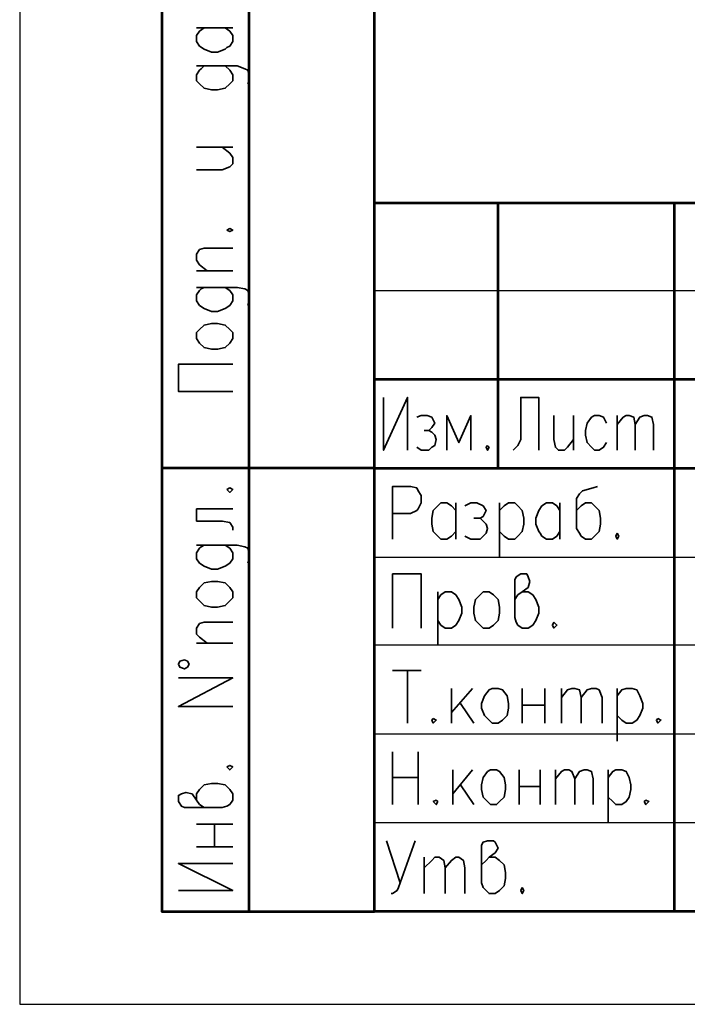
# Model space of a CAD drawing. Header units: millimetres. Extents: x -4 to 206, y 6 to 303.
# Tile 1 of 11: x -4 to 33, y 6 to 62. Entities that reach past the tile are written whole.
import ezdxf
from ezdxf.xclip import XClip

# ---------------------------------------------------------------- set-up
doc = ezdxf.new("R2010")
doc.units = ezdxf.units.MM
doc.header["$MEASUREMENT"] = 0
doc.header["$XCLIPFRAME"] = 0
doc.layers.get('0').update_dxf_attribs({"linetype": 'CONTINUOUS'})

# ---------------------------------------------------------------- blocks, each defined once
blk = doc.blocks.new('MF4_2')
at = {"color": 7, "linetype": 'Continuous', "lineweight": 53, "true_color": 0x000007}
blk.add_line((15.748, 11.515), (15.748, 297.011), dxfattribs=at)
blk = doc.blocks.new('MF607_4')
at = {"color": 7, "linetype": 'Continuous', "lineweight": 53, "true_color": 0x000007}
blk.add_lwpolyline([(199.729, 297.011), (199.729, 11.515), (15.748, 11.515)], dxfattribs=at)

msp = doc.modelspace()

# ---------------------------------------------------------------- linework, layer by layer
at = {"color": 7, "linetype": 'Continuous', "lineweight": 25}
for p, q in [((-4.174, 303.3), (-4.174, 6.309)), ((-4.174, 6.309), (205.791, 6.309))]:
    msp.add_line(p, q, dxfattribs=at)
at = {"color": 7, "linetype": 'Continuous', "lineweight": 53, "true_color": 0x000007}
for p, q in [((8.721, 11.515), (8.721, 155.787)), ((15.748, 51.308), (199.729, 51.308)), ((22.691, 36.407), (22.691, 51.308)), ((32.597, 11.515), (32.597, 51.308)), ((15.748, 41.402), (80.349, 41.402)), ((15.748, 36.407), (3.81, 36.407)), ((15.748, 36.407), (80.349, 36.407))]:
    msp.add_line(p, q, dxfattribs=at)
at = {"color": 7, "linetype": 'Continuous', "lineweight": 35, "true_color": 0x000007}
for p, q in [((5.757, 61.129), (7.789, 61.129)), ((5.757, 54.441), (7.789, 54.441)), ((5.757, 47.498), (7.789, 47.498)), ((26.924, 39.37), (26.924, 37.423)), ((29.379, 39.37), (29.379, 37.423)), ((20.32, 34.459), (20.32, 32.427)), ((22.775, 34.459), (22.775, 31.411)), ((26.162, 34.459), (26.162, 32.427)), ((5.757, 34.121), (7.789, 34.121)), ((19.304, 29.464), (19.304, 26.501)), ((5.757, 26.585), (7.789, 26.585)), ((16.764, 25.061), (18.373, 25.061)), ((17.611, 25.061), (17.611, 22.098)), ((20.066, 24.045), (20.066, 22.098)), ((21.251, 24.045), (20.066, 22.691)), ((24.045, 24.045), (24.045, 22.098)), ((25.315, 24.045), (25.315, 22.098)), ((26.247, 24.045), (26.247, 22.098)), ((29.379, 24.045), (29.379, 21.082)), ((20.574, 23.199), (21.336, 22.098)), ((24.045, 23.114), (25.315, 23.114)), ((16.764, 20.489), (16.764, 17.526)), ((18.203, 17.526), (18.203, 20.489)), ((20.151, 19.473), (20.151, 17.526)), ((21.251, 19.473), (20.151, 18.119)), ((23.876, 19.473), (23.876, 17.526)), ((25.061, 19.473), (25.061, 17.526)), ((25.908, 19.473), (25.908, 17.526)), ((28.871, 19.473), (28.871, 16.51)), ((16.764, 19.05), (18.203, 19.05)), ((20.574, 18.627), (21.336, 17.526)), ((23.876, 18.542), (25.061, 18.542)), ((5.757, 16.425), (7.789, 16.425)), ((6.773, 15.155), (6.773, 16.425)), ((16.425, 15.494), (17.187, 13.123)), ((5.757, 15.155), (7.789, 15.155)), ((18.542, 14.563), (18.542, 12.531))]:
    msp.add_line(p, q, dxfattribs=at)
at = {"color": 7, "linetype": 'Continuous', "lineweight": 25, "true_color": 0x000007}
for p, q in [((15.748, 46.397), (80.349, 46.397)), ((15.748, 31.411), (80.349, 31.411)), ((15.748, 26.501), (80.349, 26.501)), ((15.748, 21.505), (80.349, 21.505)), ((15.748, 16.51), (80.349, 16.51))]:
    msp.add_line(p, q, dxfattribs=at)
at = {"color": 7, "linetype": 'Continuous', "lineweight": 53, "true_color": 0x000007}
msp.add_lwpolyline([(3.81, 155.787), (3.81, 11.515), (15.748, 11.515)], dxfattribs=at)
at = {"color": 7, "linetype": 'Continuous', "lineweight": 35, "true_color": 0x000007}
for points in [[(7.366, 61.129), (7.62, 60.96), (7.789, 60.706), (7.789, 60.367), (7.62, 60.113), (7.451, 60.029), (7.366, 59.944), (6.943, 59.775), (6.604, 59.775), (6.181, 59.944), (5.927, 60.113), (5.757, 60.367), (5.757, 60.706), (5.927, 60.96), (6.181, 61.129)], [(6.181, 59.013), (6.011, 58.843), (5.927, 58.759), (5.757, 58.505), (5.757, 58.166), (5.927, 57.997), (6.181, 57.743), (6.604, 57.658), (6.943, 57.658), (7.366, 57.743), (7.62, 57.997), (7.789, 58.166), (7.789, 58.505), (7.62, 58.759), (7.366, 59.013)], [(5.757, 59.013), (8.043, 59.013), (8.467, 58.843), (8.636, 58.759), (8.721, 58.505), (8.721, 58.166), (8.636, 57.997)], [(5.757, 53.171), (7.197, 53.171), (7.62, 53.34), (7.789, 53.509), (7.789, 53.848), (7.62, 54.102), (7.197, 54.441)], [(6.35, 47.498), (5.927, 47.837), (5.757, 48.091), (5.757, 48.429), (5.927, 48.683), (6.181, 48.768), (7.789, 48.768)], [(6.181, 46.567), (6.011, 46.482), (5.927, 46.397), (5.757, 46.143), (5.757, 45.805), (5.927, 45.551), (6.181, 45.381), (6.604, 45.212), (6.943, 45.212), (7.366, 45.381), (7.62, 45.551), (7.789, 45.805), (7.789, 46.143), (7.62, 46.397), (7.366, 46.567)], [(5.757, 46.567), (8.043, 46.567), (8.467, 46.482), (8.636, 46.397), (8.721, 46.143), (8.721, 45.805), (8.636, 45.551)], [(7.789, 40.725), (4.741, 40.725), (4.741, 42.249), (7.789, 42.249)], [(16.256, 40.386), (16.256, 37.423), (17.611, 40.386), (17.611, 37.423)], [(24.977, 37.423), (24.977, 40.386), (23.961, 40.386), (23.961, 38.015), (23.791, 37.677), (23.707, 37.592), (23.537, 37.423)], [(18.119, 39.285), (18.373, 39.37), (18.711, 39.37), (18.965, 39.285), (19.135, 38.947), (18.965, 38.693), (18.796, 38.523), (18.542, 38.523)], [(21.167, 37.423), (21.167, 39.37), (20.489, 37.846), (19.812, 39.37), (19.812, 37.423)], [(25.823, 39.37), (25.823, 38.015), (25.908, 37.592), (26.077, 37.423), (26.416, 37.423), (26.585, 37.592), (26.924, 38.015)], [(28.787, 38.947), (28.617, 39.285), (28.363, 39.37), (28.109, 39.37), (27.94, 39.285), (27.686, 38.947), (27.601, 38.523), (27.601, 38.269), (27.686, 37.846), (27.94, 37.592), (28.109, 37.423), (28.363, 37.423), (28.617, 37.592), (28.787, 37.846)], [(29.379, 38.862), (29.718, 39.285), (29.887, 39.37), (30.057, 39.37), (30.311, 39.285), (30.395, 38.862), (30.395, 37.423)], [(30.395, 38.862), (30.649, 39.285), (30.903, 39.37), (31.073, 39.37), (31.327, 39.285), (31.411, 38.862), (31.411, 37.423)], [(18.796, 38.523), (18.965, 38.439), (19.135, 38.269), (19.219, 38.015), (19.135, 37.677), (18.965, 37.592), (18.796, 37.423), (18.373, 37.423), (18.119, 37.592)], [(16.764, 32.427), (16.764, 35.391), (17.78, 35.391), (18.119, 35.306), (18.203, 35.137), (18.373, 34.883), (18.373, 34.459), (18.203, 34.121), (18.119, 34.036), (17.78, 33.867), (16.764, 33.867)], [(28.279, 35.391), (28.025, 35.306), (27.432, 35.137), (27.263, 34.967), (27.093, 34.713), (27.093, 33.02), (27.263, 32.766), (27.347, 32.597), (27.601, 32.427), (27.94, 32.427), (28.109, 32.597), (28.363, 32.851), (28.448, 33.274), (28.448, 33.613), (28.363, 34.036), (28.279, 34.121), (28.109, 34.29), (27.94, 34.459), (27.601, 34.459), (27.347, 34.29), (27.093, 34.036)], [(20.32, 32.851), (20.066, 32.597), (19.812, 32.427), (19.473, 32.427), (19.304, 32.597), (19.135, 32.766), (19.05, 32.851), (18.965, 33.274), (18.965, 33.613), (19.05, 34.036), (19.304, 34.29), (19.473, 34.459), (19.812, 34.459), (20.066, 34.29), (20.32, 34.036)], [(20.828, 34.29), (21.167, 34.459), (21.505, 34.459), (21.844, 34.29), (22.013, 34.036), (21.844, 33.697), (21.675, 33.613), (21.336, 33.613)], [(22.775, 34.036), (23.029, 34.29), (23.283, 34.459), (23.622, 34.459), (23.791, 34.29), (24.045, 34.036), (24.13, 33.613), (24.13, 33.274), (24.045, 32.851), (23.791, 32.597), (23.622, 32.427), (23.283, 32.427), (23.029, 32.597), (22.775, 32.851)], [(26.162, 32.851), (25.993, 32.597), (25.739, 32.427), (25.4, 32.427), (25.146, 32.597), (25.061, 32.766), (24.977, 32.851), (24.807, 33.274), (24.807, 33.613), (24.977, 34.036), (25.146, 34.29), (25.4, 34.459), (25.739, 34.459), (25.993, 34.29), (26.162, 34.036)], [(5.757, 34.121), (5.757, 33.443), (7.197, 33.443), (7.62, 33.359), (7.789, 33.105), (7.789, 32.935)], [(21.675, 33.613), (21.844, 33.443), (22.013, 33.274), (22.098, 33.02), (22.013, 32.766), (21.844, 32.597), (21.675, 32.427), (21.167, 32.427), (20.828, 32.597)], [(6.181, 32.089), (6.011, 32.004), (5.927, 31.919), (5.757, 31.665), (5.757, 31.327), (5.927, 31.073), (6.181, 30.903), (6.604, 30.734), (6.943, 30.734), (7.366, 30.903), (7.62, 31.073), (7.789, 31.327), (7.789, 31.665), (7.62, 31.919), (7.366, 32.089)], [(5.757, 32.089), (8.043, 32.089), (8.467, 32.004), (8.636, 31.919), (8.721, 31.665), (8.721, 31.327), (8.636, 31.073)], [(16.764, 27.432), (16.764, 30.48), (18.373, 30.48), (18.373, 27.432)], [(23.622, 29.041), (23.791, 29.295), (24.045, 29.464), (24.384, 29.718), (24.469, 30.057), (24.384, 30.311), (24.299, 30.48), (23.961, 30.48), (23.707, 30.311), (23.622, 30.141), (23.622, 28.025), (23.707, 27.771), (23.791, 27.601), (24.045, 27.432), (24.384, 27.432), (24.638, 27.601), (24.807, 27.855), (24.977, 28.279), (24.977, 28.617), (24.807, 29.041), (24.638, 29.295), (24.384, 29.464), (24.045, 29.464)], [(19.304, 29.041), (19.473, 29.295), (19.727, 29.464), (20.066, 29.464), (20.32, 29.295), (20.489, 29.041), (20.659, 28.617), (20.659, 28.279), (20.489, 27.855), (20.32, 27.601), (20.066, 27.432), (19.727, 27.432), (19.473, 27.601), (19.304, 27.855)], [(6.35, 26.585), (5.927, 26.924), (5.757, 27.093), (5.757, 27.432), (5.927, 27.686), (6.181, 27.771), (7.789, 27.771)], [(7.789, 23.029), (4.741, 23.029), (7.789, 24.638), (4.741, 24.638)], [(26.247, 23.537), (26.585, 23.961), (26.839, 24.045), (27.009, 24.045), (27.263, 23.961), (27.347, 23.537), (27.347, 22.098)], [(27.347, 23.537), (27.686, 23.961), (27.94, 24.045), (28.194, 24.045), (28.363, 23.961), (28.533, 23.537), (28.533, 22.098)], [(29.379, 23.622), (29.633, 23.961), (29.887, 24.045), (30.226, 24.045), (30.48, 23.961), (30.649, 23.622), (30.819, 23.199), (30.819, 22.945), (30.649, 22.521), (30.48, 22.267), (30.226, 22.098), (29.887, 22.098), (29.633, 22.267), (29.379, 22.521)], [(25.908, 18.965), (26.247, 19.389), (26.416, 19.473), (26.67, 19.473), (26.839, 19.389), (27.009, 18.965), (27.009, 17.526)], [(27.009, 18.965), (27.263, 19.389), (27.517, 19.473), (27.686, 19.473), (27.94, 19.389), (28.025, 18.965), (28.025, 17.526)], [(28.871, 19.05), (29.125, 19.389), (29.295, 19.473), (29.633, 19.473), (29.887, 19.389), (30.057, 19.05), (30.141, 18.627), (30.141, 18.373), (30.057, 17.949), (29.887, 17.695), (29.633, 17.526), (29.295, 17.526), (29.125, 17.695), (28.871, 17.949)], [(6.181, 17.357), (5.927, 17.526), (5.757, 17.78), (5.503, 18.119), (5.165, 18.203), (4.911, 18.119), (4.741, 18.034), (4.741, 17.695), (4.911, 17.441), (5.08, 17.357), (7.197, 17.357), (7.451, 17.441), (7.62, 17.526), (7.789, 17.78), (7.789, 18.119), (7.62, 18.373), (7.366, 18.627), (6.943, 18.711), (6.604, 18.711), (6.181, 18.627), (5.927, 18.373), (5.757, 18.119), (5.757, 17.78)], [(18.034, 15.494), (17.187, 13.123), (17.103, 12.869), (17.018, 12.7), (16.764, 12.531), (16.679, 12.531)], [(21.759, 14.139), (22.013, 14.393), (22.183, 14.563), (22.521, 14.817), (22.691, 15.071), (22.521, 15.409), (22.437, 15.494), (22.098, 15.494), (21.844, 15.409), (21.759, 15.24), (21.759, 13.123), (21.844, 12.869), (22.013, 12.7), (22.183, 12.531), (22.521, 12.531), (22.775, 12.7), (23.029, 12.954), (23.114, 13.377), (23.114, 13.716), (23.029, 14.139), (22.775, 14.393), (22.521, 14.563), (22.183, 14.563)], [(18.542, 13.97), (18.965, 14.393), (19.135, 14.563), (19.389, 14.563), (19.643, 14.393), (19.727, 13.97), (19.727, 12.531)], [(19.727, 13.97), (20.066, 14.393), (20.32, 14.563), (20.489, 14.563), (20.743, 14.393), (20.828, 13.97), (20.828, 12.531)], [(4.741, 12.7), (7.789, 12.7), (4.741, 14.224), (7.789, 14.224)]]:
    msp.add_lwpolyline(points, dxfattribs=at)
for points in [[(7.451, 49.784), (7.62, 49.699), (7.789, 49.784), (7.62, 49.869)], [(5.757, 43.688), (5.757, 44.027), (5.927, 44.196), (6.181, 44.45), (6.604, 44.535), (6.943, 44.535), (7.366, 44.45), (7.62, 44.196), (7.789, 44.027), (7.789, 43.688), (7.62, 43.434), (7.366, 43.18), (6.943, 43.095), (6.604, 43.095), (6.181, 43.18), (5.927, 43.434)], [(22.098, 37.677), (22.013, 37.592), (22.098, 37.423), (22.183, 37.592)], [(7.451, 35.221), (7.62, 35.052), (7.789, 35.221), (7.62, 35.306)], [(29.379, 32.766), (29.295, 32.597), (29.379, 32.427), (29.464, 32.597)], [(5.757, 29.125), (5.757, 29.464), (5.927, 29.718), (6.181, 29.972), (6.604, 30.057), (6.943, 30.057), (7.366, 29.972), (7.62, 29.718), (7.789, 29.464), (7.789, 29.125), (7.62, 28.956), (7.366, 28.702), (6.943, 28.617), (6.604, 28.617), (6.181, 28.702), (5.927, 28.956)], [(21.844, 29.464), (22.183, 29.464), (22.437, 29.295), (22.691, 29.041), (22.775, 28.617), (22.775, 28.279), (22.691, 27.855), (22.437, 27.601), (22.183, 27.432), (21.844, 27.432), (21.675, 27.601), (21.421, 27.855), (21.336, 28.279), (21.336, 28.617), (21.421, 29.041), (21.675, 29.295)], [(25.823, 27.771), (25.739, 27.601), (25.823, 27.432), (25.993, 27.601)], [(5.08, 25.654), (4.826, 25.569), (4.741, 25.4), (4.826, 25.231), (5.08, 25.146), (5.249, 25.231), (5.334, 25.4), (5.249, 25.569)], [(22.352, 24.045), (22.691, 24.045), (22.945, 23.961), (23.199, 23.622), (23.283, 23.199), (23.283, 22.945), (23.199, 22.521), (22.945, 22.267), (22.691, 22.098), (22.352, 22.098), (22.183, 22.267), (21.929, 22.521), (21.759, 22.945), (21.759, 23.199), (21.929, 23.622), (22.183, 23.961)], [(19.05, 22.352), (18.965, 22.267), (19.05, 22.098), (19.219, 22.267)], [(31.665, 22.352), (31.581, 22.267), (31.665, 22.098), (31.835, 22.267)], [(7.451, 19.643), (7.62, 19.473), (7.789, 19.643), (7.62, 19.727)], [(22.267, 19.473), (22.606, 19.473), (22.775, 19.389), (23.029, 19.05), (23.114, 18.627), (23.114, 18.373), (23.029, 17.949), (22.775, 17.695), (22.606, 17.526), (22.267, 17.526), (22.098, 17.695), (21.844, 17.949), (21.759, 18.373), (21.759, 18.627), (21.844, 19.05), (22.098, 19.389)], [(19.219, 17.78), (19.05, 17.695), (19.219, 17.526), (19.304, 17.695)], [(30.988, 17.78), (30.903, 17.695), (30.988, 17.526), (31.157, 17.695)], [(24.045, 12.869), (23.961, 12.7), (24.045, 12.531), (24.13, 12.7)]]:
    msp.add_lwpolyline(points, close=True, dxfattribs=at)

# ---------------------------------------------------------------- block references
at = {"color": 7, "true_color": 0xffffff}
ref = msp.add_blockref('MF4_2', (0, 0), dxfattribs=at)
XClip(ref).set_block_clipping_path([(15.409333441, 11.0913335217), (186.2666693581, 297.0106599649)])
ref = msp.add_blockref('MF607_4', (0, 0), dxfattribs=at)
XClip(ref).set_block_clipping_path([(15.409333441, 11.0913335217), (200.1519975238, 297.0106599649)])

doc.saveas('drawing.dxf')
